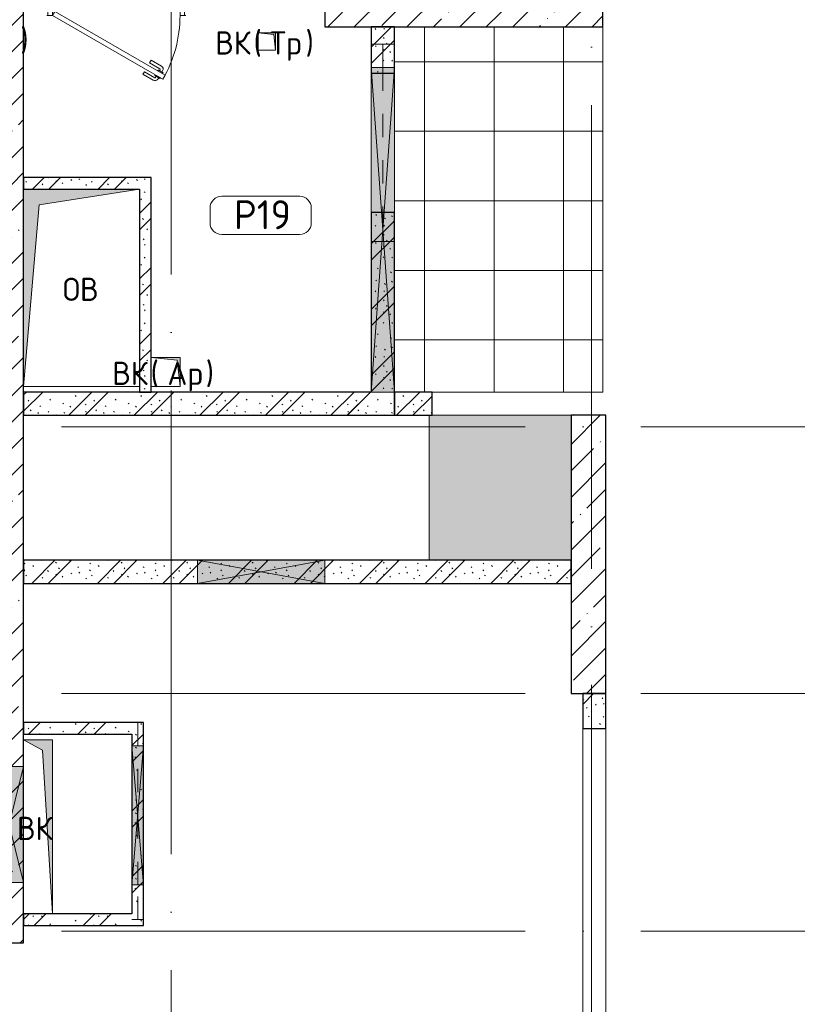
# Model space of a CAD drawing. Header units: millimetres. Extents: x -30540 to 175469, y -11730 to 122288.
# Tile 46 of 119: x 38502 to 45212, y 89070 to 97563. Entities that reach past the tile are written whole.
import ezdxf

# ---------------------------------------------------------------- set-up
doc = ezdxf.new("R2010")
doc.units = ezdxf.units.MM
doc.linetypes.add('3_ Штрих_ 1 х 1 мм', pattern=[400, 200, -200])
doc.linetypes.add('ADSK_Линия сетки', pattern=[5000, 4000, -500, 0, -500])
for name, color, linetype, lineweight in [('A-____-NOTE-TEXT', 7, 'Continuous', 18), ('A-AREA-____-IDEN', 7, 'Continuous', 9), ('A-DOOR-____-MCUT', 7, 'Continuous', 9), ('A-DOOR-____-OTLN', 7, 'Continuous', 18), ('A-DOOR-FRAM-MCUT', 7, 'Continuous', 9), ('A-DOOR-OPNG-OTLN', 7, 'Continuous', 18), ('A-FLOR-____-OTLN', 7, 'Continuous', 18), ('A-FLOR-____-PATT', 7, 'Continuous', 18), ('A-GLAZ-____-MCUT', 7, 'Continuous', 9), ('A-GLAZ-____-OTLN', 7, 'Continuous', 18), ('A-WALL-____-MCUT', 7, 'Continuous', 40), ('A-WALL-____-PATT', 7, 'Continuous', 40), ('I-WALL-____-MCUT', 7, 'Continuous', 40), ('M-EQPM-____-OTLN', 7, 'Continuous', 18), ('S-BEAM-____-OTLN', 7, 'Continuous', 18), ('S-COLS-____-MCUT', 7, 'Continuous', 40), ('S-COLS-____-OTLN', 7, 'Continuous', 18), ('S-GRID-____-OTLN', 7, 'Continuous', 9)]:
    doc.layers.add(name, color=color, linetype=linetype, lineweight=lineweight)
doc.styles.add('GOST Common', font='GOST_Common.ttf', dxfattribs={"height": 200})
doc.styles.add('GOST Common_3', font='GOST_Common.ttf', dxfattribs={"height": 250})
pattern_1 = [(45, (0, 0), (-228.0985, 228.0985), []), (45, (228.1, 0), (-228.0985, 228.0985), [403.225, -80.645, 6.706, -73.939])]
pattern_2 = [(135, (300.56, 377.28), (-565.6854, 6e-14), [10, -790]), (135, (349.8, 474.73), (-565.6854, 6e-14), [10, -790]), (135, (423.93, 473.06), (-565.6854, 6e-14), [10, -790]), (135, (229.92, 447.9), (-565.6854, 6e-14), [10, -790]), (135, (155.08, 447.9), (-565.6854, 6e-14), [10, -790]), (135, (114.9, 369.03), (-565.6854, 6e-14), [10, -790]), (135, (132.43, 285.8), (-565.6854, 6e-14), [10, -790]), (135, (214.66, 322), (-565.6854, 6e-14), [10, -790]), (135, (198.16, 261.88), (-565.6854, 6e-14), [10, -790]), (135, (45.2, 272.9), (-565.6854, 6e-14), [10, -790]), (135, (42.32, 336.16), (-565.6854, 6e-14), [10, -790]), (135, (92.26, 192.24), (-565.6854, 6e-14), [10, -790]), (135, (7.07, 149.2), (-565.6854, 6e-14), [10, -790]), (135, (80.6, 95.1), (-565.6854, 6e-14), [10, -790]), (135, (79.53, 36.94), (-565.6854, 6e-14), [10, -790]), (135, (153.87, 74.56), (-565.6854, 6e-14), [10, -790]), (135, (228.35, 124.8), (-565.6854, 6e-14), [10, -790]), (135, (279.75, 180.4), (-565.6854, 6e-14), [10, -790]), (135, (282.9, 31.63), (-565.6854, 6e-14), [10, -790]), (135, (377.38, 53.45), (-565.6854, 6e-14), [10, -790]), (135, (352.28, 102.7), (-565.6854, 6e-14), [10, -790]), (135, (354.05, 0), (-565.6854, 6e-14), [10, -790]), (135, (553.23, 16.45), (-565.6854, 6e-14), [10, -790]), (135, (542.38, 63.45), (-565.6854, 6e-14), [10, -790]), (135, (536.58, 239.3), (-565.6854, 6e-14), [10, -790]), (135, (475.85, 203.9), (-565.6854, 6e-14), [10, -790]), (135, (475.85, 316.54), (-565.6854, 6e-14), [10, -790]), (135, (520.8, 408.7), (-565.6854, 6e-14), [10, -790]), (135, (551.1, 470.8), (-565.6854, 6e-14), [10, -790]), (135, (235.25, 537.93), (-565.6854, 6e-14), [10, -790]), (135, (407.25, 547.65), (-565.6854, 6e-14), [10, -790]), (135, (94.5, 558.6), (-565.6854, 6e-14), [10, -790]), (135, (46.4, 532.3), (-565.6854, 6e-14), [10, -790]), (135, (85.56, 465.04), (-565.6854, 6e-14), [10, -790]), (135, (355.53, 181.14), (-565.6854, 6e-14), [10, -790]), (135, (362.23, 243.6), (-565.6854, 6e-14), [10, -790]), (135, (413.45, 344.1), (-565.6854, 6e-14), [10, -790]), (135, (286.3, 273.25), (-565.6854, 6e-14), [10, -790]), (135, (423.02, 263.72), (-565.6854, 6e-14), [10, -790]), (135, (162.94, 190.2), (-565.6854, 6e-14), [10, -790]), (135, (470.25, 120.93), (-565.6854, 6e-14), [10, -790]), (135, (484.48, 9.78), (-565.6854, 6e-14), [10, -790]), (45, (0, 212.13), (-565.6854, 0), []), (45, (212.13, 0), (-565.6854, 0), []), (45, (353.55, 0), (-565.6854, 0), []), (45, (0, 353.55), (-565.6854, 0), [])]

# ---------------------------------------------------------------- blocks, each defined once
blk = doc.blocks.new('АР_Дверь однопольная - 1200х2100h_1000__Глухая_1 эт_загрузка-4444578-01 ЭО')
at = {"layer": 'A-DOOR-____-MCUT', "color": 254, "lineweight": 15, "true_color": 0xcccccc}
for p, q in [((-402.6, 650), (-422.6, 615.4)), ((-422.6, 615.4), (530, 65.4)), ((550, 100), (-402.6, 650)), ((530, 65.4), (550, 100))]:
    blk.add_line(p, q, dxfattribs=at)
at = {"layer": 'A-DOOR-____-OTLN', "color": 254, "lineweight": 5, "true_color": 0xcccccc}
for p, q in [((-401, 602.9), (-405, 595.9)), ((-405, 595.9), (-361.7, 570.9)), ((-381, 637.5), (-377, 644.4)), ((-377, 644.4), (-333.7, 619.4)), ((-366.2, 638.2), (-360.1, 648.6)), ((-344.5, 625.7), (-338.5, 636.1)), ((-333.7, 619.4), (-337.7, 612.5)), ((-242.9, 586.7), (-331.7, 637.9)), ((-230.4, 608.3), (-319.2, 659.6)), ((-242.9, 586.7), (-230.4, 608.3)), ((-394.2, 589.7), (-400.2, 579.3)), ((-300.4, 487.1), (-389.2, 538.3)), ((-372.5, 577.2), (-378.5, 566.8)), ((-287.9, 508.7), (-376.7, 560)), ((-361.7, 570.9), (-357.7, 577.9)), ((-287.9, 508.7), (-300.4, 487.1))]:
    blk.add_line(p, q, dxfattribs=at)
at = {"layer": 'A-DOOR-____-OTLN', "color": 254, "lineweight": 13, "true_color": 0xcccccc}
blk.add_arc((550, 100), 1100, 150, 180, dxfattribs=at)
at = {"layer": 'A-DOOR-____-OTLN', "color": 254, "lineweight": 5, "true_color": 0xcccccc}
for centre, radius, start, end in [((-334.2, 633.6), 30, 60, 150), ((-334.2, 633.6), 4.99, 60, 150), ((-374.2, 564.3), 30, 150, 240), ((-374.2, 564.3), 4.99, 150, 240)]:
    blk.add_arc(centre, radius, start, end, dxfattribs=at)
at = {"layer": 'A-DOOR-FRAM-MCUT', "color": 254, "lineweight": 15, "true_color": 0xcccccc}
for p, q in [((-590, 100), (-600, 100)), ((-550, 100), (-590, 100)), ((-590, 100), (-590, 20)), ((-550, 60), (-550, 100)), ((590, 100), (550, 100)), ((550, 100), (550, 60)), ((590, 20), (590, 100)), ((590, 100), (600, 100)), ((-590, 20), (-600, 20)), ((-590, 20), (-540, 20)), ((-540, 60), (-550, 60)), ((-540, 20), (-540, 60)), ((550, 60), (540, 60)), ((540, 60), (540, 20)), ((540, 20), (590, 20)), ((590, 20), (600, 20))]:
    blk.add_line(p, q, dxfattribs=at)
blk = doc.blocks.new('АР_Отверстие прямоугольное - ОВВ-4744144-01 ЭО')
at = {"layer": 'A-GLAZ-____-OTLN', "lineweight": 13, "true_color": 0xf9f9f9}
blk.add_hatch(color=7, dxfattribs=at).paths.add_polyline_path([(-1275, -100), (1525, -100), (1525, 100), (-1275, 100)])
at = {"layer": 'A-GLAZ-____-MCUT', "color": 254, "lineweight": 15, "true_color": 0xcccccc}
for p, q in [((-1275, 100), (-1275, -100)), ((1525, 100), (1525, -100))]:
    blk.add_line(p, q, dxfattribs=at)
at = {"layer": 'A-GLAZ-____-OTLN', "color": 254, "lineweight": 5, "true_color": 0xcccccc}
for p, q in [((1525, 100), (-1275, -100)), ((-1275, 100), (1525, -100))]:
    blk.add_line(p, q, dxfattribs=at)
at = {"layer": 'A-GLAZ-____-OTLN', "color": 254, "lineweight": 13, "true_color": 0xcccccc}
for p, q in [((1525, 100), (-1275, 100)), ((-1275, 100), (-1275, -100)), ((1525, -100), (1525, 100)), ((-1275, -100), (1525, -100))]:
    blk.add_line(p, q, dxfattribs=at)
blk = doc.blocks.new('АР_Проем - Настраиваемый-4274025-01 ЭО')
at = {"layer": 'A-DOOR-OPNG-OTLN', "color": 254, "lineweight": 13, "true_color": 0xcccccc}
for p, q in [((-600, 100), (600, 100)), ((-600, -100), (600, -100))]:
    blk.add_line(p, q, dxfattribs=at)
blk = doc.blocks.new('АР_Отверстие прямоугольное - ОВВ-4287263-01 ЭО')
at = {"layer": 'A-GLAZ-____-OTLN', "lineweight": 13, "true_color": 0xf9f9f9}
blk.add_hatch(color=7, dxfattribs=at).paths.add_polyline_path([(-375, -125), (625, -125), (625, 125), (-375, 125)])
at = {"layer": 'A-GLAZ-____-MCUT', "color": 254, "lineweight": 15, "true_color": 0xcccccc}
for p, q in [((-375, 125), (-375, -125)), ((625, 125), (625, -125))]:
    blk.add_line(p, q, dxfattribs=at)
at = {"layer": 'A-GLAZ-____-OTLN', "color": 254, "lineweight": 5, "true_color": 0xcccccc}
for p, q in [((625, 125), (-375, -125)), ((-375, 125), (625, -125))]:
    blk.add_line(p, q, dxfattribs=at)
at = {"layer": 'A-GLAZ-____-OTLN', "color": 254, "lineweight": 13, "true_color": 0xcccccc}
for p, q in [((625, 125), (-375, 125)), ((-375, 125), (-375, -125)), ((625, -125), (625, 125)), ((-375, -125), (625, -125))]:
    blk.add_line(p, q, dxfattribs=at)
blk = doc.blocks.new('АР_Отверстие прямоугольное - ОВВ-4797083-01 ЭО')
at = {"layer": 'A-GLAZ-____-OTLN', "lineweight": 13, "true_color": 0xf9f9f9}
blk.add_hatch(color=7, dxfattribs=at).paths.add_polyline_path([(-475, -50), (725, -50), (725, 50), (-475, 50)])
at = {"layer": 'A-GLAZ-____-MCUT', "color": 254, "lineweight": 15, "true_color": 0xcccccc}
for p, q in [((-475, 50), (-475, -50)), ((725, 50), (725, -50))]:
    blk.add_line(p, q, dxfattribs=at)
at = {"layer": 'A-GLAZ-____-OTLN', "color": 254, "lineweight": 5, "true_color": 0xcccccc}
for p, q in [((725, 50), (-475, -50)), ((-475, 50), (725, -50))]:
    blk.add_line(p, q, dxfattribs=at)
at = {"layer": 'A-GLAZ-____-OTLN', "color": 254, "lineweight": 13, "true_color": 0xcccccc}
for p, q in [((725, 50), (-475, 50)), ((-475, 50), (-475, -50)), ((725, -50), (725, 50)), ((-475, -50), (725, -50))]:
    blk.add_line(p, q, dxfattribs=at)
blk = doc.blocks.new('АР_Отверстие прямоугольное - ОВВ-4297023-01 ЭО')
at = {"layer": 'A-GLAZ-____-OTLN', "lineweight": 13, "true_color": 0xf9f9f9}
blk.add_hatch(color=7, dxfattribs=at).paths.add_polyline_path([(-202.6, 100), (-425, 100), (-425, -100), (675, -100), (675, 100)])
at = {"layer": 'A-GLAZ-____-MCUT', "color": 254, "lineweight": 15, "true_color": 0xcccccc}
for p, q in [((-425, 100), (-425, -100)), ((675, 100), (675, -100))]:
    blk.add_line(p, q, dxfattribs=at)
at = {"layer": 'A-GLAZ-____-OTLN', "color": 254, "lineweight": 5, "true_color": 0xcccccc}
for p, q in [((675, 100), (-425, -100)), ((-425, 100), (675, -100))]:
    blk.add_line(p, q, dxfattribs=at)
at = {"layer": 'A-GLAZ-____-OTLN', "color": 254, "lineweight": 13, "true_color": 0xcccccc}
for p, q in [((675, 100), (-425, 100)), ((-425, 100), (-425, -100)), ((675, -100), (675, 100)), ((-425, -100), (675, -100))]:
    blk.add_line(p, q, dxfattribs=at)
blk = doc.blocks.new('АР_Перемычка - 200_Уx2_50x5__250-250-4826036-01 ЭО')
at = {"layer": 'S-BEAM-____-OTLN', "color": 254, "linetype": '3_ Штрих_ 1 х 1 мм', "lineweight": 15, "true_color": 0xdcdcdc}
for p, q in [((-850, 100), (-850, -100)), ((850, 100), (850, -100)), ((-850, 0), (-650, 0)), ((-650, 0), (850, 0))]:
    blk.add_line(p, q, dxfattribs=at)
blk = doc.blocks.new('АР_Перемычка - 100_Уx1_75x5__300-200-4797084-01 ЭО')
at = {"layer": 'S-BEAM-____-OTLN', "color": 254, "linetype": '3_ Штрих_ 1 х 1 мм', "lineweight": 15, "true_color": 0xdcdcdc}
for p, q in [((-900, 50), (-900, -50)), ((800, 50), (800, -50)), ((-900, 0), (-600, 0)), ((-600, 0), (600, 0)), ((600, 0), (800, 0))]:
    blk.add_line(p, q, dxfattribs=at)
blk = doc.blocks.new('АР_Канал вертикальный прямоугольный - ВК _Ар_-2279908-01 ЭО')
at = {"layer": 'M-EQPM-____-OTLN', "lineweight": 13, "true_color": 0xe2e2e2}
blk.add_hatch(color=254, dxfattribs=at).paths.add_polyline_path([(-125, 125), (-125, -125), (125, -125), (-100, -100)])
at = {"layer": 'M-EQPM-____-OTLN', "color": 253, "lineweight": 13, "true_color": 0xaaaaaa}
for p, q in [((-125, 125), (-100, -100)), ((-125, 125), (-100, -100)), ((-125, -125), (-125, 125)), ((-125, 125), (125, 125)), ((-125, -125), (-125, 125)), ((125, 125), (-125, 125)), ((-125, 125), (-125, -125)), ((125, 125), (125, -125)), ((125, -125), (125, 125)), ((125, -125), (-125, -125)), ((125, -125), (-125, -125)), ((-125, -125), (125, -125)), ((-100, -100), (125, -125)), ((-100, -100), (125, -125))]:
    blk.add_line(p, q, dxfattribs=at)
blk = doc.blocks.new('АР_Канал вертикальный прямоугольный - ВК _Тр_-2286511-01 ЭО')
at = {"layer": 'M-EQPM-____-OTLN', "lineweight": 13, "true_color": 0xe2e2e2}
blk.add_hatch(color=254, dxfattribs=at).paths.add_polyline_path([(-75, 75), (-75, -75), (75, -75), (-60, -60)])
at = {"layer": 'M-EQPM-____-OTLN', "color": 253, "lineweight": 13, "true_color": 0xaaaaaa}
for p, q in [((-75, 75), (-60, -60)), ((-75, 75), (-60, -60)), ((-75, -75), (-75, 75)), ((-75, 75), (75, 75)), ((-75, -75), (-75, 75)), ((75, 75), (-75, 75)), ((-75, 75), (-75, -75)), ((75, 75), (75, -75)), ((75, -75), (75, 75)), ((75, -75), (-75, -75)), ((75, -75), (-75, -75)), ((-75, -75), (75, -75)), ((-60, -60), (75, -75)), ((-60, -60), (75, -75))]:
    blk.add_line(p, q, dxfattribs=at)
blk = doc.blocks.new('АР_Канал вертикальный прямоугольный - ОВ-2540443-01 ЭО')
at = {"layer": 'M-EQPM-____-OTLN', "lineweight": 13, "true_color": 0xe2e2e2}
blk.add_hatch(color=254, dxfattribs=at).paths.add_polyline_path([(-500, -850), (-365, 715), (500, 850), (-500, 850)])
at = {"layer": 'M-EQPM-____-OTLN', "color": 253, "lineweight": 13, "true_color": 0xaaaaaa}
for p, q in [((500, 850), (-500, 850)), ((-500, 850), (-500, -850)), ((500, 850), (-500, 850)), ((-500, 850), (-500, -850)), ((-500, -850), (-500, 850)), ((-500, 850), (500, 850)), ((-365, 715), (500, 850)), ((-365, 715), (500, 850)), ((500, -850), (500, 850)), ((500, 850), (500, -850)), ((-500, -850), (-365, 715)), ((-500, -850), (-365, 715)), ((-500, -850), (500, -850)), ((500, -850), (-500, -850))]:
    blk.add_line(p, q, dxfattribs=at)
blk = doc.blocks.new('АР_Канал вертикальный прямоугольный - ВК-2709351-01 ЭО')
at = {"layer": 'M-EQPM-____-OTLN', "lineweight": 13, "true_color": 0xe2e2e2}
blk.add_hatch(color=254, dxfattribs=at).paths.add_polyline_path([(-125, 750), (-125, -750), (125, -750), (-37.5, -662.5), (-56.4, -357.9)])
at = {"layer": 'M-EQPM-____-OTLN', "color": 253, "lineweight": 13, "true_color": 0xaaaaaa}
for p, q in [((-125, 750), (-37.5, -662.5)), ((-125, 750), (-37.5, -662.5)), ((-125, -750), (-125, 750)), ((-125, 750), (125, 750)), ((-125, -750), (-125, 750)), ((125, 750), (-125, 750)), ((-125, 750), (-125, -750)), ((125, 750), (125, -750)), ((125, -750), (125, 750)), ((-37.5, -662.5), (125, -750)), ((-37.5, -662.5), (125, -750)), ((125, -750), (-125, -750)), ((125, -750), (-125, -750)), ((-125, -750), (125, -750))]:
    blk.add_line(p, q, dxfattribs=at)
blk = doc.blocks.new('Наметкина 10_РД_АР_К2_отсоединено_rvt-1-01 ЭО')
at = {"layer": 'A-FLOR-____-PATT', "lineweight": 5, "true_color": 0xcccccc}
h = blk.add_hatch(dxfattribs=at)
h.set_pattern_fill('FP_58', color=254, style=0, pattern_type=2)
h.set_pattern_definition([(0, (-0.3, 0), (0, 600), []), (90, (-0.3, 0), (-599.942, 4e-14), [])])
h.paths.add_polyline_path([(41735.3, 94350), (43535.3, 94350), (43535.3, 97500), (41735.3, 97500), (41735.3, 95900)])
at = {"layer": 'A-FLOR-____-PATT', "lineweight": 5, "true_color": 0xe5e5e5}
blk.add_hatch(color=254, dxfattribs=at).paths.add_polyline_path([(43260.3, 92900), (43260.3, 94150), (42035.3, 94150), (42035.3, 92900)])
at = {"layer": 'A-WALL-____-PATT', "lineweight": 5, "true_color": 0xcccccc}
h = blk.add_hatch(dxfattribs=at)
h.set_pattern_fill('FP_27', color=254, style=0, pattern_type=2)
h.set_pattern_definition(pattern_1)
h.paths.add_polyline_path([(38285.3, 94150), (38535.3, 94150), (38535.3, 97940), (38285.3, 97940), (38285.3, 94400)])
h = blk.add_hatch(dxfattribs=at)
h.set_pattern_fill('FP_51', color=254, style=0, pattern_type=2)
h.set_pattern_definition(pattern_2)
h.paths.add_polyline_path([(41735.3, 94150), (41735.3, 95900), (41535.3, 95900), (41535.3, 94150)])
h.paths.add_polyline_path([(41535.3, 97100), (41735.3, 97100), (41735.3, 97500), (41535.3, 97500), (41535.3, 97150)])
h = blk.add_hatch(dxfattribs=at)
h.set_pattern_fill('FP_51', color=254, style=0, pattern_type=2)
h.set_pattern_definition(pattern_2)
h.paths.add_polyline_path([(39535.3, 96100), (39635.3, 96100), (39635.3, 96200), (38535.3, 96200), (38535.3, 96100), (38670.3, 96100)])
h = blk.add_hatch(dxfattribs=at)
h.set_pattern_fill('FP_51', color=254, style=0, pattern_type=2)
h.set_pattern_definition(pattern_2)
h.paths.add_polyline_path([(39635.3, 94350), (39635.3, 96100), (39535.3, 96100), (39535.3, 94350)])
h = blk.add_hatch(dxfattribs=at)
h.set_pattern_fill('FP_51', color=254, style=0, pattern_type=2)
h.set_pattern_definition(pattern_2)
h.paths.add_polyline_path([(41535.3, 94150), (41535.3, 94350), (38535.3, 94350), (38535.3, 94150), (40912.9, 94150)])
h = blk.add_hatch(dxfattribs=at)
h.set_pattern_fill('FP_51', color=254, style=0, pattern_type=2)
h.set_pattern_definition(pattern_2)
h.paths.add_polyline_path([(42060.3, 94150), (42060.3, 94350), (41735.3, 94350), (41735.3, 94150)])
h = blk.add_hatch(dxfattribs=at)
h.set_pattern_fill('FP_27', color=254, style=0, pattern_type=2)
h.set_pattern_definition(pattern_1)
h.paths.add_polyline_path([(38535.3, 89600), (38535.3, 94150), (38285.3, 94150), (38285.3, 89600)])
h = blk.add_hatch(dxfattribs=at)
h.set_pattern_fill('FP_51', color=254, style=0, pattern_type=2)
h.set_pattern_definition(pattern_2)
h.paths.add_polyline_path([(40912.9, 92700), (43260.3, 92700), (43260.3, 92900), (38535.3, 92900), (38535.3, 92700), (40035.3, 92700)])
h = blk.add_hatch(dxfattribs=at)
h.set_pattern_fill('FP_51', color=254, style=0, pattern_type=2)
h.set_pattern_definition(pattern_2)
h.paths.add_polyline_path([(43560.3, 91450), (43560.3, 91750), (43360.3, 91750), (43360.3, 91450)])
h = blk.add_hatch(dxfattribs=at)
h.set_pattern_fill('FP_51', color=254, style=0, pattern_type=2)
h.set_pattern_definition(pattern_2)
h.paths.add_polyline_path([(39470.3, 91400), (39570.3, 91400), (39570.3, 91500), (38535.3, 91500), (38535.3, 91400)])
h = blk.add_hatch(dxfattribs=at)
h.set_pattern_fill('FP_51', color=254, style=0, pattern_type=2)
h.set_pattern_definition(pattern_2)
h.paths.add_polyline_path([(39570.3, 89750), (39570.3, 91400), (39470.3, 91400), (39470.3, 89750)])
h = blk.add_hatch(dxfattribs=at)
h.set_pattern_fill('FP_51', color=254, style=0, pattern_type=2)
h.set_pattern_definition(pattern_2)
h.paths.add_polyline_path([(38873.2, 89750), (39470.3, 89750), (39470.3, 89850), (38535.3, 89850), (38535.3, 89750), (38785.3, 89750)])
at = {"layer": 'S-COLS-____-OTLN', "lineweight": 5, "true_color": 0xcccccc}
h = blk.add_hatch(dxfattribs=at)
h.set_pattern_fill('FP_27', color=254, style=0, pattern_type=2)
h.set_pattern_definition(pattern_1)
h.paths.add_polyline_path([(43535.3, 97500), (43535.3, 97800), (41135.3, 97800), (41135.3, 97500)])
h = blk.add_hatch(dxfattribs=at)
h.set_pattern_fill('FP_27', color=254, style=0, pattern_type=2)
h.set_pattern_definition(pattern_1)
h.paths.add_polyline_path([(43560.3, 91750), (43560.3, 94150), (43260.3, 94150), (43260.3, 91750)])
at = {"layer": 'A-FLOR-____-OTLN', "color": 254, "lineweight": 13, "true_color": 0xcccccc}
for p, q in [((43535.3, 97500), (43535.3, 94350)), ((41535.3, 95900), (41535.3, 97100)), ((41535.3, 97100), (41535.3, 95900)), ((41735.3, 95900), (41735.3, 97100)), ((41735.3, 95900), (41735.3, 97100)), ((40912.9, 94350), (41535.3, 94350)), ((42060.3, 94350), (41735.3, 94350)), ((43535.3, 94350), (42060.3, 94350)), ((42035.3, 94150), (42035.3, 92900)), ((43260.3, 94150), (42060.3, 94150)), ((43360.3, 87750), (43360.3, 91450)), ((43360.3, 91450), (43360.3, 87750)), ((43560.3, 87750), (43560.3, 91450))]:
    blk.add_line(p, q, dxfattribs=at)
at = {"layer": 'A-WALL-____-MCUT', "color": 254, "lineweight": 30, "true_color": 0xcccccc}
for p, q in [((38535.3, 94150), (38535.3, 97940)), ((41535.3, 97500), (41535.3, 97150)), ((41735.3, 97500), (41535.3, 97500)), ((41735.3, 97150), (41735.3, 97500)), ((41535.3, 97150), (41535.3, 97100)), ((41535.3, 97100), (41735.3, 97100)), ((41735.3, 97100), (41735.3, 97150)), ((41535.3, 95900), (41535.3, 94350)), ((41735.3, 95900), (41535.3, 95900)), ((41735.3, 94350), (41735.3, 95900)), ((41735.3, 94150), (41735.3, 94350)), ((38535.3, 91120), (38535.3, 94150)), ((41535.3, 94150), (41735.3, 94150)), ((38535.3, 90120), (38535.3, 91120)), ((38535.3, 89600), (38535.3, 90120)), ((38285.3, 89600), (38535.3, 89600))]:
    blk.add_line(p, q, dxfattribs=at)
at = {"layer": 'I-WALL-____-MCUT', "color": 254, "lineweight": 30, "true_color": 0xcccccc}
for p, q in [((39635.3, 96200), (38535.3, 96200)), ((38535.3, 96200), (38535.3, 96100)), ((39635.3, 96100), (39635.3, 96200)), ((38535.3, 96100), (39535.3, 96100)), ((39535.3, 96100), (39535.3, 94350)), ((39635.3, 94350), (39635.3, 96100)), ((41535.3, 94350), (38535.3, 94350)), ((38535.3, 94350), (38535.3, 94150)), ((39535.3, 94350), (39635.3, 94350)), ((42060.3, 94350), (41735.3, 94350)), ((41735.3, 94350), (41735.3, 94150)), ((42060.3, 94150), (42060.3, 94350)), ((38535.3, 94150), (41535.3, 94150)), ((41735.3, 94150), (42060.3, 94150)), ((40035.3, 92900), (38535.3, 92900)), ((38535.3, 92900), (38535.3, 92700)), ((41135.3, 92900), (40035.3, 92900)), ((43260.3, 92900), (41135.3, 92900)), ((43260.3, 92700), (43260.3, 92900)), ((38535.3, 92700), (40035.3, 92700)), ((40035.3, 92700), (41135.3, 92700)), ((41135.3, 92700), (43260.3, 92700)), ((43360.3, 91750), (43360.3, 91450)), ((43560.3, 91750), (43360.3, 91750)), ((43560.3, 91450), (43560.3, 91750)), ((39570.3, 91500), (38535.3, 91500)), ((38535.3, 91500), (38535.3, 91400)), ((39570.3, 91400), (39570.3, 91500)), ((38535.3, 91400), (39470.3, 91400)), ((39470.3, 91400), (39470.3, 91300)), ((39570.3, 91300), (39570.3, 91400)), ((43360.3, 91450), (43560.3, 91450)), ((39470.3, 91300), (39470.3, 90100)), ((39570.3, 90100), (39570.3, 91300)), ((39470.3, 90100), (39470.3, 89850)), ((39570.3, 89750), (39570.3, 90100)), ((39470.3, 89850), (38535.3, 89850)), ((38535.3, 89850), (38535.3, 89750)), ((38535.3, 89750), (39470.3, 89750)), ((39470.3, 89750), (39570.3, 89750))]:
    blk.add_line(p, q, dxfattribs=at)
at = {"layer": 'S-COLS-____-MCUT', "color": 254, "lineweight": 30, "true_color": 0xcccccc}
for p, q in [((41135.3, 97800), (41135.3, 97500)), ((43535.3, 97500), (43535.3, 97800)), ((41135.3, 97500), (43535.3, 97500)), ((43260.3, 94150), (43260.3, 91750)), ((43560.3, 94150), (43260.3, 94150)), ((43560.3, 91750), (43560.3, 94150)), ((43260.3, 91750), (43560.3, 91750))]:
    blk.add_line(p, q, dxfattribs=at)
at = {"layer": 'A-DOOR-____-OTLN', "color": 254, "lineweight": 13, "true_color": 0xcccccc}
for name, p, rotation in [('АР_Дверь однопольная - 1200х2100h_1000__Глухая_1 эт_загрузка-4444578-01 ЭО', (39335.3, 97700), 180), ('АР_Проем - Настраиваемый-4274025-01 ЭО', (41635.3, 96500), 90)]:
    blk.add_blockref(name, p, dxfattribs=dict(at, rotation=rotation))
at = {"layer": 'A-GLAZ-____-OTLN', "color": 254, "lineweight": 13, "true_color": 0xcccccc}
for name, p, rotation in [('АР_Отверстие прямоугольное - ОВВ-4744144-01 ЭО', (41635.3, 95625), 89.99999999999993), ('АР_Отверстие прямоугольное - ОВВ-4297023-01 ЭО', (40710.3, 92800), 180), ('АР_Отверстие прямоугольное - ОВВ-4797083-01 ЭО', (39520.3, 90575), 90), ('АР_Отверстие прямоугольное - ОВВ-4287263-01 ЭО', (38410.3, 90495), 90)]:
    blk.add_blockref(name, p, dxfattribs=dict(at, rotation=rotation))
at = {"layer": 'M-EQPM-____-OTLN', "color": 253, "lineweight": 5, "true_color": 0xaaaaaa, "rotation": 180}
for name, p in [('АР_Канал вертикальный прямоугольный - ВК _Тр_-2286511-01 ЭО', (40635.3, 97375)), ('АР_Канал вертикальный прямоугольный - ВК _Ар_-2279908-01 ЭО', (39760.3, 94525)), ('АР_Канал вертикальный прямоугольный - ВК-2709351-01 ЭО', (38660.3, 90600))]:
    blk.add_blockref(name, p, dxfattribs=at)
at = {"layer": 'M-EQPM-____-OTLN', "color": 253, "lineweight": 5, "true_color": 0xaaaaaa}
blk.add_blockref('АР_Канал вертикальный прямоугольный - ОВ-2540443-01 ЭО', (39035.3, 95250), dxfattribs=at)
at = {"layer": 'S-BEAM-____-OTLN', "color": 254, "lineweight": 13, "true_color": 0xcccccc}
for name, p, rotation in [('АР_Перемычка - 200_Уx2_50x5__250-250-4826036-01 ЭО', (41635.3, 96500), 270.0000000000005), ('АР_Перемычка - 100_Уx1_75x5__300-200-4797084-01 ЭО', (39520.3, 90700), 90)]:
    blk.add_blockref(name, p, dxfattribs=dict(at, rotation=rotation))
at = {"layer": 'A-____-NOTE-TEXT', "color": 253, "lineweight": 5, "true_color": 0xaaaaaa, "char_height": 200, "attachment_point": 1, "style": 'GOST Common'}
for s, insert, width in [('\\fGOST Common|b0|i0|c204|p34|;)', (38507.5, 97487.2), 96.203), ('ВК', (40188.5, 97462.2), 400.844), (' (', (40519.2, 97462.2), 176.371), ('Тр', (40664.7, 97462.2), 368.776), ('\\fGOST Common|b0|i0|c204|p34|;)', (40969, 97462.2), 96.203), ('ОВ', (38873.1, 95337.2), 400.844), ('ВК', (39300.5, 94612.2), 400.844), (' (', (39631.2, 94612.2), 176.371), ('Ар', (39776.7, 94612.2), 400.844), ('\\fGOST Common|b0|i0|c204|p34|;)', (40107.5, 94612.2), 96.203), ('ВК', (38478.5, 90687.2), 400.844)]:
    blk.add_mtext(s, dxfattribs=dict(at, insert=insert, width=width))
blk = doc.blocks.new('Марка помещения 2 - Марка помещения 2-1605974-01 ЭО')
at = {"layer": 'A-AREA-____-IDEN', "color": 253, "true_color": 0xaaaaaa}
for p, q in [((-1.797, 0.841), (1.569, 0.841)), ((-2.297, -0.309), (-2.297, 0.341)), ((2.069, 0.341), (2.069, -0.309)), ((1.569, -0.809), (-1.797, -0.809))]:
    blk.add_line(p, q, dxfattribs=at)
for centre, start, end in [((-1.797, 0.341), 90, 180), ((1.569, 0.341), 0, 90), ((-1.797, -0.309), 180, 270), ((1.569, -0.309), 270, 360)]:
    blk.add_arc(centre, 0.5, start, end, dxfattribs=at)

msp = doc.modelspace()

# ---------------------------------------------------------------- linework, layer by layer
at = {"layer": 'S-GRID-____-OTLN', "color": 253, "linetype": 'ADSK_Линия сетки', "true_color": 0xaaaaaa}
for p, q in [((39810.3, 70364.7), (39810.3, 122287.9)), ((43435.3, 67824.7), (43435.3, 122287.9)), ((67863.4, 94050), (9800.2, 94050)), ((67863.4, 91750), (9800.2, 91750)), ((67863.4, 89700), (9800.2, 89700))]:
    msp.add_line(p, q, dxfattribs=at)

# ---------------------------------------------------------------- block references
at = {"lineweight": 5}
msp.add_blockref('Наметкина 10_РД_АР_К2_отсоединено_rvt-1-01 ЭО', (0, 0), dxfattribs=at)
at = {"layer": 'A-AREA-____-IDEN', "color": 253, "true_color": 0xaaaaaa, "xscale": 199.9999999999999, "yscale": 199.9999999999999, "zscale": 199.9999999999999}
msp.add_blockref('Марка помещения 2 - Марка помещения 2-1605974-01 ЭО', (40604.1, 95871.2), dxfattribs=at)

# ---------------------------------------------------------------- texts
at = {"layer": 'A-AREA-____-IDEN', "color": 253, "true_color": 0xaaaaaa, "char_height": 250, "attachment_point": 1, "style": 'GOST Common_3'}
for s, insert, width in [('\\fGOST Common|b0|i0|c204|p34|;Р', (40349.6, 96004.9), 240.506), ('19', (40548.1, 96004.9), 384.81)]:
    msp.add_mtext(s, dxfattribs=dict(at, insert=insert, width=width))

doc.saveas('drawing.dxf')
